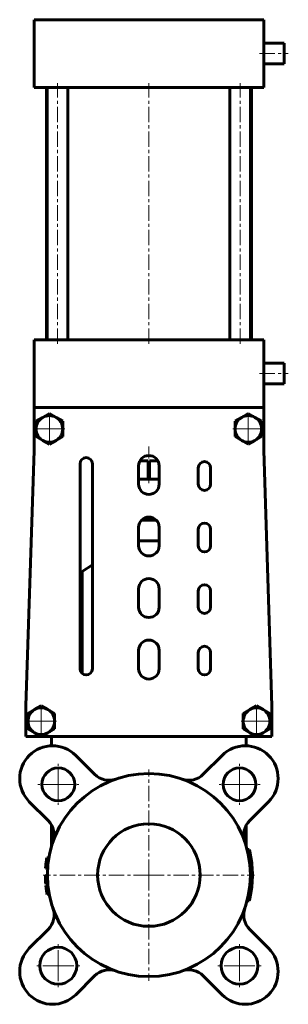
# Model space of a CAD drawing. Header units: millimetres. Extents: x -65 to 67, y -240 to 240.
import ezdxf

# ---------------------------------------------------------------- set-up
doc = ezdxf.new("R2010")
doc.units = ezdxf.units.MM
doc.linetypes.add('K5LT_AXLED', pattern=[12, 7.5, -1.5, 1.5, -1.5])
doc.linetypes.add('K5LT_BASIC', pattern=[0])
doc.layers.add('Системный слой (1)', color=7, linetype='Continuous', true_color=0x6c6c6c)

# ---------------------------------------------------------------- blocks, each defined once
blk = doc.blocks.new('U0')
at = {"layer": 'Системный слой (1)', "color": 143, "linetype": 'K5LT_BASIC', "lineweight": 60, "true_color": 0x33acca}
for p, q in [((-61.49, -109.49), (-54, -109.49)), ((-53.98, -109.49), (51, -109.49)), ((51.02, -109.49), (58.51, -109.49))]:
    blk.add_line(p, q, dxfattribs=at)
blk = doc.blocks.new('U1')
at = {"layer": 'Системный слой (1)', "color": 30, "linetype": 'K5LT_AXLED', "lineweight": 18, "true_color": 0xff8000}
for q in [(-53.99, -93.49), (-62.49, -101.99), (-45.49, -101.99), (-53.99, -110.49)]:
    blk.add_line((-53.99, -101.99), q, dxfattribs=at)
blk = doc.blocks.new('U2')
at = {"layer": 'Системный слой (1)', "color": 30, "linetype": 'K5LT_AXLED', "lineweight": 18, "true_color": 0xff8000}
for q in [(-49.99, 49.01), (-58.49, 40.51), (-41.49, 40.51), (-49.99, 32.01)]:
    blk.add_line((-49.99, 40.51), q, dxfattribs=at)
blk = doc.blocks.new('U3')
at = {"layer": 'Системный слой (1)', "color": 30, "linetype": 'K5LT_AXLED', "lineweight": 18, "true_color": 0xff8000}
for q in [(-45.68, -210.18), (-56.68, -221.18), (-34.68, -221.18), (-45.68, -232.18)]:
    blk.add_line((-45.68, -221.18), q, dxfattribs=at)
blk = doc.blocks.new('U4')
at = {"layer": 'Системный слой (1)', "color": 30, "linetype": 'K5LT_AXLED', "lineweight": 18, "true_color": 0xff8000}
for q in [(-45.68, -122.79), (-55.68, -132.79), (-35.68, -132.79), (-45.68, -142.79)]:
    blk.add_line((-45.68, -132.79), q, dxfattribs=at)
blk = doc.blocks.new('U5')
at = {"layer": 'Системный слой (1)', "color": 30, "linetype": 'K5LT_AXLED', "lineweight": 18, "true_color": 0xff8000}
for q in [(-1.49, -125.49), (-52.99, -176.99), (50.01, -176.99), (-1.49, -228.49)]:
    blk.add_line((-1.49, -176.99), q, dxfattribs=at)
blk = doc.blocks.new('U6')
at = {"layer": 'Системный слой (1)', "color": 30, "linetype": 'K5LT_AXLED', "lineweight": 18, "true_color": 0xff8000}
for q in [(42.71, -210.18), (31.71, -221.18), (53.71, -221.18), (42.71, -232.18)]:
    blk.add_line((42.71, -221.18), q, dxfattribs=at)
blk = doc.blocks.new('U7')
at = {"layer": 'Системный слой (1)', "color": 30, "linetype": 'K5LT_AXLED', "lineweight": 18, "true_color": 0xff8000}
for q in [(42.71, -122.79), (32.71, -132.79), (52.71, -132.79), (42.71, -142.79)]:
    blk.add_line((42.71, -132.79), q, dxfattribs=at)
blk = doc.blocks.new('U8')
at = {"layer": 'Системный слой (1)', "color": 30, "linetype": 'K5LT_AXLED', "lineweight": 18, "true_color": 0xff8000}
for q in [(47.01, 49.01), (38.51, 40.51), (55.51, 40.51), (47.01, 32.01)]:
    blk.add_line((47.01, 40.51), q, dxfattribs=at)
blk = doc.blocks.new('U9')
at = {"layer": 'Системный слой (1)', "color": 30, "linetype": 'K5LT_AXLED', "lineweight": 18, "true_color": 0xff8000}
for q in [(51.01, -93.49), (42.51, -101.99), (59.51, -101.99), (51.01, -110.49)]:
    blk.add_line((51.01, -101.99), q, dxfattribs=at)

msp = doc.modelspace()

# ---------------------------------------------------------------- linework, layer by layer
at = {"layer": 'Системный слой (1)', "color": 143, "linetype": 'K5LT_BASIC', "lineweight": 60, "true_color": 0x33acca}
for p, q in [((-57.49, 240.01), (-47.49, 240.01)), ((-57.49, 207.01), (-57.49, 240.01)), ((-47.49, 240.01), (44.51, 240.01)), ((44.51, 240.01), (54.51, 240.01)), ((54.51, 207.01), (54.51, 240.01)), ((54.51, 228.51), (64.51, 228.51)), ((64.51, 228.51), (64.51, 218.51)), ((54.51, 218.51), (64.51, 218.51)), ((-47.49, 207.01), (-57.49, 207.01)), ((-51.49, 84.01), (-51.49, 207.01)), ((-51.04, 84.01), (-51.04, 207.01)), ((-47.49, 207.01), (44.51, 207.01)), ((-41.04, 84.01), (-41.04, 207.01)), ((38.06, 84.01), (38.06, 207.01)), ((54.51, 207.01), (44.51, 207.01)), ((48.06, 84.01), (48.06, 207.01)), ((48.51, 84.01), (48.51, 207.01)), ((-57.49, 84.01), (-47.49, 84.01)), ((-57.49, 51.01), (-57.49, 84.01)), ((-47.49, 84.01), (44.51, 84.01)), ((44.51, 84.01), (54.51, 84.01)), ((54.51, 51.01), (54.51, 84.01)), ((54.51, 72.51), (64.51, 72.51)), ((64.51, 72.51), (64.51, 62.51)), ((54.51, 62.51), (64.51, 62.51)), ((-57.49, 51.01), (-57.49, 30.01)), ((-47.49, 51.01), (-57.49, 51.01)), ((-53.24, 46.14), (-49.99, 48.02)), ((-49.99, 48.02), (-46.74, 46.14)), ((-47.49, 51.01), (44.51, 51.01)), ((43.76, 46.14), (47.01, 48.02)), ((54.51, 51.01), (44.51, 51.01)), ((47.01, 48.02), (50.26, 46.14)), ((54.51, 30.01), (54.51, 51.01)), ((-56.49, 44.26), (-53.24, 46.14)), ((-56.49, 40.51), (-56.49, 44.26)), ((-46.74, 46.14), (-43.49, 44.26)), ((-43.49, 44.26), (-43.49, 40.51)), ((40.51, 44.26), (43.76, 46.14)), ((40.51, 40.51), (40.51, 44.26)), ((50.26, 46.14), (53.51, 44.26)), ((53.51, 44.26), (53.51, 40.51)), ((-56.49, 36.76), (-56.49, 40.51)), ((-43.49, 40.51), (-43.49, 36.76)), ((40.51, 36.76), (40.51, 40.51)), ((53.51, 40.51), (53.51, 36.76)), ((-53.24, 34.88), (-56.49, 36.76)), ((-49.99, 33.01), (-53.24, 34.88)), ((-46.74, 34.88), (-49.99, 33.01)), ((-43.49, 36.76), (-46.74, 34.88)), ((43.76, 34.88), (40.51, 36.76)), ((47.01, 33.01), (43.76, 34.88)), ((50.26, 34.88), (47.01, 33.01)), ((53.51, 36.76), (50.26, 34.88)), ((-57.49, 30.01), (-61.49, -94.49)), ((58.51, -94.49), (54.51, 30.01)), ((-5.84, 25.01), (-1.85, 25.01)), ((-1.85, 16.01), (-1.85, 25.01)), ((-1.13, 16.01), (-1.13, 25.01)), ((-1.13, 25.01), (2.87, 25.01)), ((-35.07, 23.55), (-35.07, -76.45)), ((-29.07, -76.45), (-29.07, 23.55)), ((-6.49, 22.55), (-6.49, 13.55)), ((3.51, 13.55), (3.51, 22.55)), ((22.62, 21.55), (22.62, 13.55)), ((28.62, 13.55), (28.62, 21.55)), ((-6.49, 16.01), (-1.85, 16.01)), ((-1.85, 16.01), (-1.13, 16.01)), ((-1.13, 16.01), (3.51, 16.01)), ((-5.1, -3.99), (2.12, -3.99)), ((-6.49, -7.45), (-6.49, -16.45)), ((3.51, -16.45), (3.51, -7.45)), ((22.62, -8.45), (22.62, -16.45)), ((28.62, -16.45), (28.62, -8.45)), ((-6.49, -13.99), (3.51, -13.99)), ((-29.07, -25.71), (-33.99, -28.99)), ((-33.99, -28.99), (-33.99, -78.76)), ((-6.49, -37.45), (-6.49, -46.45)), ((3.51, -46.45), (3.51, -37.45)), ((22.62, -38.45), (22.62, -46.45)), ((28.62, -46.45), (28.62, -38.45)), ((-6.49, -67.45), (-6.49, -76.45)), ((3.51, -76.45), (3.51, -67.45)), ((22.62, -68.45), (22.62, -76.45)), ((28.62, -76.45), (28.62, -68.45)), ((-61.49, -94.49), (-61.49, -109.49)), ((-57.24, -96.36), (-53.99, -94.48)), ((-53.99, -94.48), (-50.74, -96.36)), ((47.76, -96.36), (51.01, -94.48)), ((51.01, -94.48), (54.26, -96.36)), ((58.51, -109.49), (58.51, -94.49)), ((-60.49, -98.24), (-57.24, -96.36)), ((-60.49, -101.99), (-60.49, -98.24)), ((-50.74, -96.36), (-47.49, -98.24)), ((-47.49, -98.24), (-47.49, -101.99)), ((44.51, -98.24), (47.76, -96.36)), ((44.51, -101.99), (44.51, -98.24)), ((54.26, -96.36), (57.51, -98.24)), ((57.51, -98.24), (57.51, -101.99)), ((-60.49, -105.74), (-60.49, -101.99)), ((-47.49, -101.99), (-47.49, -105.74)), ((44.51, -105.74), (44.51, -101.99)), ((57.51, -101.99), (57.51, -105.74)), ((-57.24, -107.62), (-60.49, -105.74)), ((-53.99, -109.49), (-57.24, -107.62)), ((-50.74, -107.62), (-53.99, -109.49)), ((-47.49, -105.74), (-50.74, -107.62)), ((-48.99, -109.49), (-48.99, -113.97)), ((47.76, -107.62), (44.51, -105.74)), ((46.01, -109.49), (46.01, -113.97)), ((51.01, -109.49), (47.76, -107.62)), ((54.26, -107.62), (51.01, -109.49)), ((57.51, -105.74), (54.26, -107.62)), ((-28.02, -127.83), (-37.2, -118.65)), ((34.22, -118.65), (25.04, -127.83)), ((-59.83, -141.28), (-50.65, -150.46)), ((47.67, -150.46), (56.85, -141.28)), ((-48.99, -152.65), (-48.99, -163.06)), ((46.01, -152.65), (46.01, -163.06)), ((46.41, -164.49), (47.44, -164.49)), ((-50.48, -169.89), (-51.49, -169.89)), ((-50.47, -169.82), (-51.48, -169.82)), ((-50.47, -169.87), (-51.48, -169.87)), ((-50.28, -168.63), (-51.29, -168.63)), ((47.76, -171.99), (48.76, -171.99)), ((-50.99, -177.18), (-51.99, -177.18)), ((-50.99, -177.19), (-51.99, -177.19)), ((-50.87, -173.52), (-51.87, -173.52)), ((-50.87, -173.59), (-51.87, -173.59)), ((-50.98, -177.95), (-51.98, -177.95)), ((-50.86, -180.51), (-51.87, -180.51)), ((-50.86, -180.52), (-51.86, -180.52)), ((-50.8, -181.33), (-51.8, -181.33)), ((-50.8, -181.34), (-51.8, -181.34)), ((-50.8, -181.36), (-51.8, -181.36)), ((-50.71, -182.2), (-51.72, -182.2)), ((47.76, -181.99), (48.76, -181.99)), ((-50.59, -183.29), (-51.59, -183.29)), ((-50.56, -183.5), (-51.57, -183.5)), ((-50.46, -184.2), (-51.47, -184.2)), ((-50.42, -184.5), (-51.43, -184.5)), ((-50.28, -185.34), (-51.29, -185.34)), ((-50.25, -185.54), (-51.26, -185.54)), ((-50.1, -186.33), (-51.12, -186.33)), ((-50.1, -186.34), (-51.12, -186.34)), ((46.41, -189.49), (47.44, -189.49)), ((-50.65, -203.52), (-59.83, -212.7)), ((56.85, -212.7), (47.67, -203.52)), ((-37.2, -235.33), (-28.02, -226.15)), ((25.04, -226.15), (34.22, -235.33))]:
    msp.add_line(p, q, dxfattribs=at)
at = {"layer": 'Системный слой (1)', "color": 30, "linetype": 'K5LT_AXLED', "lineweight": 18, "true_color": 0xff8000}
for p, q in [((52.51, 223.51), (66.51, 223.51)), ((-46.04, 82.01), (-46.04, 209.01)), ((-1.49, 82.01), (-1.49, 209.01)), ((43.06, 82.01), (43.06, 209.01)), ((52.51, 67.51), (66.51, 67.51)), ((-1.49, 14.01), (-1.49, 32.01))]:
    msp.add_line(p, q, dxfattribs=at)
at = {"layer": 'Системный слой (1)', "color": 143, "linetype": 'K5LT_BASIC', "lineweight": 60, "true_color": 0x33acca}
for centre, radius in [((-45.68, -132.79), 8), ((42.71, -132.79), 8), ((-1.49, -176.99), 49.5), ((-1.49, -176.99), 25), ((-45.68, -221.18), 9), ((42.71, -221.18), 9)]:
    msp.add_circle(centre, radius, dxfattribs=at)
for centre, radius, start, end in [((-49.99, 40.51), 6.5, 120, 180), ((-49.99, 40.51), 6.5, 60, 120), ((-49.99, 40.51), 6.5, 0, 60), ((47.01, 40.51), 6.5, 120, 180), ((47.01, 40.51), 6.5, 60, 120), ((47.01, 40.51), 6.5, 0, 60), ((-49.99, 40.51), 6.5, 180, 240), ((-49.99, 40.51), 6.5, 300, 0), ((47.01, 40.51), 6.5, 180, 240), ((47.01, 40.51), 6.5, 300, 0), ((-49.99, 40.51), 6.5, 240, 300), ((47.01, 40.51), 6.5, 240, 300), ((-32.07, 23.55), 3, 0, 180), ((-1.49, 22.55), 5, 0, 180), ((25.62, 21.55), 3, 0, 180), ((-1.49, 13.55), 5, 180, 0), ((25.62, 13.55), 3, 180, 0), ((-1.49, -7.45), 5, 0, 180), ((25.62, -8.45), 3, 0, 180), ((-1.49, -16.45), 5, 180, 0), ((25.62, -16.45), 3, 180, 0), ((-1.49, -37.45), 5, 0, 180), ((25.62, -38.45), 3, 0, 180), ((-1.49, -46.45), 5, 180, 0), ((25.62, -46.45), 3, 180, 0), ((-1.49, -67.45), 5, 0, 180), ((25.62, -68.45), 3, 0, 180), ((-32.07, -76.45), 3, 180, 0), ((-1.49, -76.45), 5, 180, 0), ((25.62, -76.45), 3, 180, 0), ((-53.99, -101.99), 6.5, 60, 120), ((51.01, -101.99), 6.5, 60, 120), ((-53.99, -101.99), 6.5, 120, 180), ((-53.99, -101.99), 6.5, 0, 60), ((51.01, -101.99), 6.5, 120, 180), ((51.01, -101.99), 6.5, 0, 60), ((-53.99, -101.99), 6.5, 180, 240), ((-53.99, -101.99), 6.5, 300, 0), ((51.01, -101.99), 6.5, 180, 240), ((51.01, -101.99), 6.5, 300, 0), ((-53.99, -101.99), 6.5, 240, 300), ((51.01, -101.99), 6.5, 240, 300), ((-48.51, -129.97), 16, 45, 225), ((45.53, -129.97), 16, 315, 135), ((-20.95, -120.76), 10, 225, 289.089), ((17.97, -120.76), 10, 250.911, 315), ((-57.72, -157.53), 10, 340.911, 45), ((54.74, -157.53), 10, 135, 199.089), ((-1.49, -176.99), 50.5, 5.6822, 14.3311), ((-1.49, -176.99), 50.5, 171.9158, 176.063), ((-1.49, -176.99), 50.5, 171.8928, 171.9158), ((-1.49, -176.99), 50.5, 170.4735, 171.8388), ((-1.49, -176.99), 50.5, 171.8388, 171.8928), ((-1.49, -176.99), 50.5, 354.3178, 5.6822), ((-1.49, -176.99), 50.5, 180.2115, 180.2326), ((-1.49, -176.99), 50.5, 180.2326, 181.0875), ((-1.49, -176.99), 50.5, 176.063, 176.1394), ((-1.49, -176.99), 50.5, 181.0875, 182.101), ((-1.49, -176.99), 50.5, 182.101, 182.1142), ((-1.49, -176.99), 50.5, 182.1142, 183.9559), ((-1.49, -176.99), 50.5, 183.9559, 183.9982), ((-1.49, -176.99), 50.5, 183.9982, 184.0114), ((-1.49, -176.99), 50.5, 184.0114, 184.9297), ((-1.49, -176.99), 50.5, 184.9297, 184.943), ((-1.49, -176.99), 50.5, 184.943, 184.9694), ((-1.49, -176.99), 50.5, 185.9186, 186.2237), ((-1.49, -176.99), 50.5, 345.6689, 354.3178), ((-1.49, -176.99), 50.5, 186.2237, 187.1695), ((-1.49, -176.99), 50.5, 187.1695, 187.3902), ((-1.49, -176.99), 50.5, 187.3902, 187.4035), ((-1.49, -176.99), 50.5, 187.4035, 188.2078), ((-1.49, -176.99), 50.5, 188.2078, 188.5571), ((-1.49, -176.99), 50.5, 188.5571, 189.5243), ((-1.49, -176.99), 50.5, 189.5243, 189.7437), ((-1.49, -176.99), 50.5, 189.7437, 190.6579), ((-1.49, -176.99), 50.5, 190.6579, 190.6713), ((-57.72, -196.45), 10, 315, 19.089), ((54.74, -196.45), 10, 160.911, 225), ((-48.51, -224.01), 16, 135, 315), ((45.53, -224.01), 16, 225, 45), ((-20.95, -233.22), 10, 70.911, 135), ((17.97, -233.22), 10, 45, 109.089)]:
    msp.add_arc(centre, radius, start, end, dxfattribs=at)

# ---------------------------------------------------------------- block references
at = {"layer": 'Системный слой (1)'}
for name in ['U2', 'U8', 'U1', 'U9', 'U0', 'U4', 'U7', 'U5', 'U3', 'U6']:
    msp.add_blockref(name, (0, 0), dxfattribs=at)

doc.saveas('drawing.dxf')
